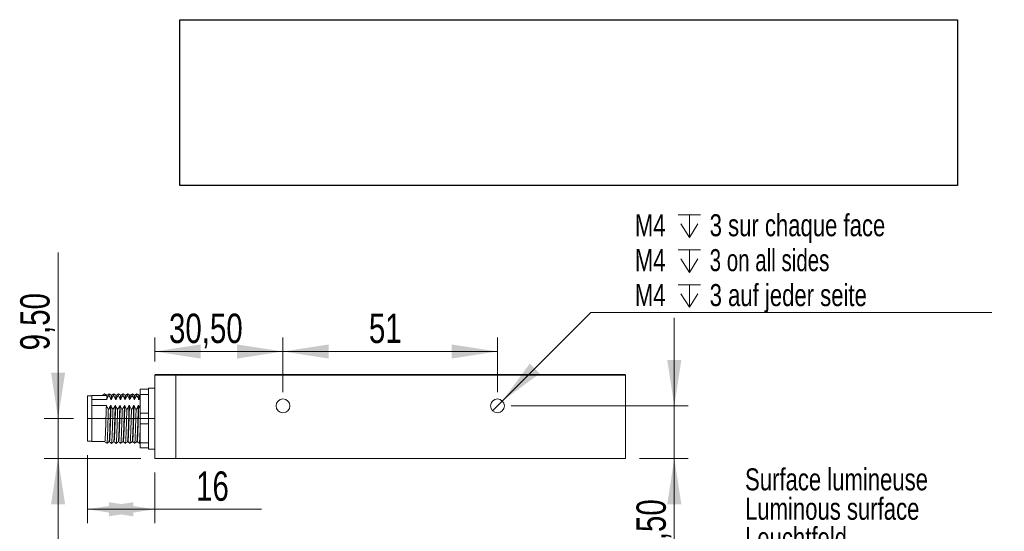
# Model space of a CAD drawing. Header units: millimetres. Extents: x 16 to 406, y 17 to 284.
# Tile 6 of 28: x 18 to 88, y 167 to 204. Entities that reach past the tile are written whole.
import ezdxf

# ---------------------------------------------------------------- set-up
doc = ezdxf.new("R2010")
doc.units = ezdxf.units.MM
doc.linetypes.add('CENTERX2', pattern=[20.32, 12.7, -2.54, 2.54, -2.54])
doc.styles.add('SLDTEXTSTYLE0', font='TXT', dxfattribs={"width": 0.75})
doc.styles.add('SLDTEXTSTYLE1', font='TXT', dxfattribs={"width": 0.696429})
doc.dimstyles.new('SLDDIMSTYLE0', dxfattribs={"dimtxt": 2.116667, "dimasz": 3.302, "dimexe": 0, "dimexo": 0.0625, "dimgap": 0.529167, "dimtad": 1, "dimtoh": 1, "dimlfac": 3.3, "dimrnd": 1e-09, "dimzin": 12, "dimdsep": 46, "dimtxsty": 'SLDTEXTSTYLE0', "dimsah": 1, "dimcen": 0.09, "dimadec": 0, "dimazin": 0, "dimtfac": 1, "dimtofl": 0, "dimtmove": 0, "dimatfit": 3, "dimfxl": 1, "dimtolj": 1, "dimtzin": 12, "dimarcsym": 0})
doc.dimstyles.new('SLDDIMSTYLE2', dxfattribs={"dimtxt": 2.116667, "dimasz": 3.302, "dimexe": 0, "dimexo": 0.0625, "dimgap": 0.529167, "dimtad": 1, "dimtoh": 1, "dimlfac": 3.3, "dimrnd": 1e-09, "dimzin": 12, "dimdsep": 46, "dimtxsty": 'SLDTEXTSTYLE0', "dimsah": 1, "dimcen": 0.09, "dimadec": 0, "dimazin": 0, "dimtfac": 1, "dimtofl": 0, "dimtmove": 0, "dimatfit": 3, "dimfxl": 1, "dimtolj": 1, "dimtzin": 12, "dimarcsym": 0})
doc.dimstyles.new('SLDDIMSTYLE3', dxfattribs={"dimtxt": 1.5875, "dimasz": 3.302, "dimexe": 0, "dimexo": 0.0625, "dimgap": 0.396875, "dimtad": 0, "dimtih": 1, "dimtoh": 1, "dimlfac": 3.3, "dimrnd": 1e-09, "dimzin": 12, "dimdsep": 46, "dimtxsty": 'SLDTEXTSTYLE0', "dimsah": 1, "dimcen": 0.09, "dimadec": 0, "dimazin": 0, "dimtfac": 1, "dimtmove": 0, "dimatfit": 3, "dimfxl": 1, "dimtolj": 1, "dimtzin": 12, "dimarcsym": 0})
picture_1 = doc.add_image_def('image5.bmp', size_in_pixel=(286, 61))

# ---------------------------------------------------------------- blocks, each defined once
blk = doc.blocks.new('SW_NOTE_4')
at = {"color": 0, "linetype": 'Continuous', "lineweight": 0}
for p, q in [((0, 0), (18.692, 0)), ((18.692, 0), (0, 0)), ((0, 0), (18.692, 0)), ((18.692, 0), (0, 0)), ((0, 0), (18.692, 0)), ((18.692, 0), (0, 0))]:
    blk.add_line(p, q, dxfattribs=at)
at = {"color": 0, "linetype": 'Continuous', "lineweight": 0, "char_height": 1.5875, "attachment_point": 1, "style": 'SLDTEXTSTYLE0'}
for s, insert in [('Surface lumineuse', (0.006, 6.285)), ('Luminous surface', (0.006, 4.168)), ('Leuchtfeld', (0.006, 2.052))]:
    blk.add_mtext(s, dxfattribs=dict(at, insert=insert))
blk = doc.blocks.new('*D64')
at = {"color": 7, "linetype": 'Continuous', "lineweight": 0}
for p, q in [((20.27, 174.976), (20.27, 186.945)), ((21.388, 174.976), (19.27, 174.976)), ((20.27, 174.976), (20.27, 172.098)), ((26.237, 172.098), (19.27, 172.098)), ((20.27, 172.098), (20.27, 165.748))]:
    blk.add_line(p, q, dxfattribs=at)
for points in [[(20.27, 174.976), (20.778, 178.278), (19.762, 178.278)], [(20.27, 172.098), (19.762, 168.796), (20.778, 168.796)]]:
    blk.add_solid(points, dxfattribs=at)
at = {"color": 7, "linetype": 'Continuous', "lineweight": 0, "insert": (17.541, 179.888), "char_height": 2.1167, "attachment_point": 1, "rotation": 90, "style": 'SLDTEXTSTYLE0'}
blk.add_mtext('9,50', dxfattribs=at)
blk = doc.blocks.new('*D65')
at = {"color": 7, "linetype": 'Continuous', "lineweight": 0}
for p, q in [((64.682, 175.886), (64.682, 182.236)), ((52.934, 175.886), (65.682, 175.886)), ((64.682, 175.886), (64.682, 172.098)), ((62.176, 172.098), (65.682, 172.098)), ((64.682, 172.098), (64.682, 162.261))]:
    blk.add_line(p, q, dxfattribs=at)
for points in [[(64.682, 175.886), (65.19, 179.188), (64.174, 179.188)], [(64.682, 172.098), (64.174, 168.796), (65.19, 168.796)]]:
    blk.add_solid(points, dxfattribs=at)
at = {"color": 7, "linetype": 'Continuous', "lineweight": 0, "insert": (61.953, 163.848), "char_height": 2.1167, "attachment_point": 1, "rotation": 90, "style": 'SLDTEXTSTYLE0'}
blk.add_mtext('12,50', dxfattribs=at)
blk = doc.blocks.new('*D66')
at = {"color": 7, "linetype": 'Continuous', "lineweight": 0}
for p, q in [((36.479, 176.886), (36.479, 180.807)), ((51.934, 176.886), (51.934, 180.807)), ((36.479, 179.807), (51.934, 179.807))]:
    blk.add_line(p, q, dxfattribs=at)
for points in [[(36.479, 179.807), (39.781, 179.299), (39.781, 180.315)], [(51.934, 179.807), (48.632, 180.315), (48.632, 179.299)]]:
    blk.add_solid(points, dxfattribs=at)
at = {"color": 7, "linetype": 'Continuous', "lineweight": 0, "insert": (42.673, 182.535), "char_height": 2.1167, "attachment_point": 1, "style": 'SLDTEXTSTYLE0'}
blk.add_mtext('51', dxfattribs=at)
blk = doc.blocks.new('*D67')
at = {"color": 7, "linetype": 'Continuous', "lineweight": 0}
for p, q in [((27.237, 179.098), (27.237, 180.807)), ((36.479, 176.886), (36.479, 180.807)), ((36.479, 179.807), (27.237, 179.807))]:
    blk.add_line(p, q, dxfattribs=at)
for points in [[(27.237, 179.807), (30.539, 179.299), (30.539, 180.315)], [(36.479, 179.807), (33.177, 180.315), (33.177, 179.299)]]:
    blk.add_solid(points, dxfattribs=at)
at = {"color": 7, "linetype": 'Continuous', "lineweight": 0, "insert": (28.264, 182.535), "char_height": 2.1167, "attachment_point": 1, "style": 'SLDTEXTSTYLE0'}
blk.add_mtext('30,50', dxfattribs=at)
blk = doc.blocks.new('*D68')
at = {"color": 7, "linetype": 'Continuous', "lineweight": 0}
for p, q in [((22.388, 172.34), (22.388, 167.438)), ((27.237, 171.098), (27.237, 167.438)), ((22.388, 168.438), (27.237, 168.438)), ((27.237, 168.438), (34.93, 168.438))]:
    blk.add_line(p, q, dxfattribs=at)
for points in [[(22.388, 168.438), (25.69, 167.93), (25.69, 168.946)], [(27.237, 168.438), (23.935, 168.946), (23.935, 167.93)]]:
    blk.add_solid(points, dxfattribs=at)
at = {"color": 7, "linetype": 'Continuous', "lineweight": 0, "insert": (30.216, 171.166), "char_height": 2.1167, "attachment_point": 1, "style": 'SLDTEXTSTYLE0'}
blk.add_mtext('16', dxfattribs=at)
blk = doc.blocks.new('SW_SYMBOL_HOLE_DEPTH')
at = {"color": 0, "linetype": 'Continuous', "lineweight": 0}
for p, q in [((0, 875), (800, 875)), ((400, 875), (400, 75)), ((100, 555), (400, 75)), ((700, 555), (400, 75))]:
    blk.add_line(p, q, dxfattribs=at)
blk = doc.blocks.new('*D69')
at = {"color": 7, "linetype": 'Continuous', "lineweight": 0}
for p, q in [((52.287, 176.239), (58.665, 182.619)), ((58.665, 182.619), (87.557, 182.619)), ((51.58, 175.532), (52.287, 176.239))]:
    blk.add_line(p, q, dxfattribs=at)
blk.add_solid([(52.287, 176.239), (54.981, 178.215), (54.262, 178.934)], dxfattribs=at)
at = {"color": 7, "linetype": 'Continuous', "lineweight": 0, "xscale": 0.0020277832, "yscale": 0.0020277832, "zscale": 0.0020277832}
for p in [(64.96, 187.874), (64.96, 185.357), (64.96, 182.839)]:
    blk.add_blockref('SW_SYMBOL_HOLE_DEPTH', p, dxfattribs=at)
at = {"color": 7, "linetype": 'Continuous', "lineweight": 0, "char_height": 1.5875, "attachment_point": 1}
for s, insert, style in [('M4', (61.84, 189.7), 'SLDTEXTSTYLE0'), ('3 sur chaque face', (67.23, 189.7), 'SLDTEXTSTYLE0'), ('M4', (61.84, 187.183), 'SLDTEXTSTYLE0'), ('3 on all sides', (67.23, 187.183), 'SLDTEXTSTYLE1'), ('M4', (61.84, 184.666), 'SLDTEXTSTYLE0'), ('3 auf jeder seite', (67.23, 184.666), 'SLDTEXTSTYLE0')]:
    blk.add_mtext(s, dxfattribs=dict(at, insert=insert, style=style))

msp = doc.modelspace()

# ---------------------------------------------------------------- linework, layer by layer
at = {"color": 7, "linetype": 'Continuous', "lineweight": 15}
for p, q in [((27.2367, 178.0977), (27.2973, 178.1583)), ((27.2973, 178.1583), (28.7519, 178.1583)), ((28.7519, 178.1583), (28.7519, 178.0977)), ((28.7519, 178.1583), (59.661, 178.1583)), ((28.7519, 178.0977), (28.7519, 178.1583)), ((59.661, 178.1583), (59.661, 178.0977)), ((59.661, 178.1583), (61.1155, 178.1583)), ((61.1761, 178.0977), (61.1155, 178.1583)), ((28.7519, 178.0977), (27.2367, 178.0977)), ((27.2367, 172.0977), (27.2367, 178.0977)), ((28.7519, 172.0977), (28.7519, 178.0977)), ((59.661, 178.0977), (28.7519, 178.0977)), ((28.7519, 172.0977), (28.7519, 178.0977)), ((61.1761, 178.0977), (59.661, 178.0977)), ((61.1761, 172.0977), (61.1761, 178.0977)), ((23.4716, 176.6431), (23.6231, 176.7644)), ((23.6231, 176.7644), (23.7746, 176.6431)), ((26.1761, 177.0977), (26.7822, 177.0977)), ((26.1761, 176.7189), (26.1761, 177.0977)), ((26.7822, 176.7189), (26.1761, 176.7189)), ((26.1761, 176.7189), (26.1761, 175.3553)), ((26.7822, 177.0977), (26.7822, 177.1734)), ((26.7822, 177.0977), (26.7822, 176.7189)), ((26.7822, 176.7189), (26.7822, 176.5324)), ((22.3882, 174.9765), (22.3882, 176.6128)), ((22.6913, 176.3573), (22.6913, 176.6431)), ((22.6913, 176.3573), (22.6913, 176.1336)), ((22.6913, 176.3573), (23.7732, 176.3573)), ((22.6913, 176.1336), (22.6913, 175.9098)), ((23.7746, 176.6431), (23.4716, 176.6431)), ((24.0762, 176.3573), (24.1065, 176.3573)), ((24.4095, 176.3573), (24.4398, 176.3573)), ((24.7429, 176.3573), (24.7732, 176.3573)), ((25.0762, 176.3573), (25.1065, 176.3573)), ((25.4095, 176.3573), (25.4398, 176.3573)), ((25.7429, 176.3573), (25.7732, 176.3573)), ((26.0762, 176.3573), (26.1065, 176.3573)), ((26.7822, 175.5417), (26.7822, 176.5324)), ((23.7533, 175.9098), (22.6913, 175.9098)), ((22.6913, 173.3098), (22.6913, 175.9098)), ((24.0867, 175.9098), (24.0563, 175.9098)), ((24.42, 175.9098), (24.3897, 175.9098)), ((24.7533, 175.9098), (24.723, 175.9098)), ((25.0867, 175.9098), (25.0563, 175.9098)), ((25.42, 175.9098), (25.3897, 175.9098)), ((25.7533, 175.9098), (25.723, 175.9098)), ((26.0867, 175.9098), (26.0563, 175.9098)), ((26.1761, 175.3553), (26.7822, 175.3553)), ((26.1761, 174.5977), (26.1761, 175.3553)), ((26.7822, 175.5417), (26.7822, 175.3553)), ((26.7822, 175.3553), (26.7822, 174.5977)), ((22.3882, 173.3401), (22.3882, 174.9765)), ((26.7822, 174.5977), (26.1761, 174.5977)), ((26.1761, 174.5977), (26.1761, 173.234)), ((26.7822, 174.5977), (26.7822, 174.4112)), ((26.7822, 173.4205), (26.7822, 174.4112)), ((26.1761, 173.234), (26.7822, 173.234)), ((26.1761, 172.8553), (26.1761, 173.234)), ((26.7822, 173.4205), (26.7822, 173.234)), ((26.7822, 173.234), (26.7822, 172.8553)), ((26.7822, 172.8553), (26.1761, 172.8553)), ((26.7822, 172.7795), (26.7822, 172.8553)), ((27.2367, 172.0977), (28.7519, 172.0977)), ((28.7519, 172.0977), (61.1761, 172.0977))]:
    msp.add_line(p, q, dxfattribs=at)
at = {"color": 7, "linetype": 'CENTERX2', "lineweight": 0}
msp.add_line((22.3882, 174.9765), (27.2392, 174.9765), dxfattribs=at)
at = {"color": 7, "linetype": 'Continuous', "lineweight": 15}
for centre in [(36.4792, 175.8856), (51.9337, 175.8856)]:
    msp.add_circle(centre, 0.5, dxfattribs=at)
for points in [[(23.6243, 176.7585), (23.6231, 176.7644)], [(27.2367, 177.1734), (26.7822, 177.1734)], [(22.6913, 176.6128), (22.3882, 176.6128)], [(23.4665, 176.6431), (22.6913, 176.6431)], [(23.777, 176.6323), (23.7746, 176.6431)], [(23.8049, 176.6431), (23.7797, 176.6431)], [(26.1065, 176.3573), (26.1761, 176.5019)], [(26.1761, 176.6739), (26.137, 176.6426)], [(22.3882, 173.3401), (22.6913, 173.3401)], [(22.6913, 173.3098), (23.6382, 173.3098)], [(26.1243, 173.1891), (26.1761, 173.2306)], [(26.7822, 172.7795), (27.2367, 172.7795)]]:
    msp.add_open_spline(points, degree=1, dxfattribs=at)
for points, knots in [([(23.7758, 176.6426), (23.7506, 176.6629), (23.7, 176.7033), (23.6495, 176.7437), (23.6242, 176.7639)], [0, 0, 0, 0, 0.4999959, 1, 1, 1, 1]), ([(23.9553, 176.7639), (23.93, 176.7437), (23.8795, 176.7033), (23.8289, 176.6629), (23.8037, 176.6426)], [0, 0, 0, 0, 0.50000371, 1, 1, 1, 1]), ([(23.9552, 176.7543), (23.953, 176.7537), (23.9471, 176.7524), (23.9408, 176.685), (23.9368, 176.6429)], [0, 0, 0, 0, 0.373803, 1, 1, 1, 1]), ([(24.1092, 176.6426), (24.0839, 176.6628), (24.0334, 176.7032), (23.9829, 176.7437), (23.9576, 176.7639)], [0, 0, 0, 0, 0.49999552, 1, 1, 1, 1]), ([(24.2886, 176.7639), (24.2633, 176.7437), (24.2128, 176.7033), (24.1623, 176.6629), (24.137, 176.6426)], [0, 0, 0, 0, 0.50000371, 1, 1, 1, 1]), ([(24.2886, 176.7511), (24.2869, 176.7531), (24.281, 176.7602), (24.2746, 176.6918), (24.2701, 176.6429)], [0, 0, 0, 0, 0.2858672, 1, 1, 1, 1]), ([(24.4425, 176.6426), (24.4173, 176.6628), (24.3667, 176.7032), (24.3162, 176.7437), (24.2909, 176.7639)], [0, 0, 0, 0, 0.49999552, 1, 1, 1, 1]), ([(24.6219, 176.7639), (24.5967, 176.7437), (24.5461, 176.7033), (24.4956, 176.6629), (24.4703, 176.6426)], [0, 0, 0, 0, 0.50000371, 1, 1, 1, 1]), ([(24.622, 176.7513), (24.6208, 176.7542), (24.6148, 176.7692), (24.6085, 176.6991), (24.6035, 176.6429)], [0, 0, 0, 0, 0.1983782, 1, 1, 1, 1]), ([(24.7759, 176.6426), (24.7506, 176.6628), (24.7001, 176.7032), (24.6495, 176.7437), (24.6243, 176.7639)], [0, 0, 0, 0, 0.49999552, 1, 1, 1, 1]), ([(24.9553, 176.7639), (24.93, 176.7437), (24.8795, 176.7033), (24.8289, 176.6629), (24.8037, 176.6426)], [0, 0, 0, 0, 0.50000371, 1, 1, 1, 1]), ([(24.9577, 176.751), (24.9566, 176.7559), (24.9504, 176.7822), (24.9435, 176.7189), (24.9375, 176.6512), (24.9368, 176.6429)], [0, 0, 0, 0, 0.16638278, 0.89779361, 1, 1, 1, 1]), ([(25.1092, 176.6426), (25.0839, 176.6628), (25.0334, 176.7032), (24.9829, 176.7437), (24.9576, 176.7639)], [0, 0, 0, 0, 0.49999552, 1, 1, 1, 1]), ([(25.2886, 176.7639), (25.2633, 176.7437), (25.2128, 176.7033), (25.1623, 176.6629), (25.137, 176.6426)], [0, 0, 0, 0, 0.50000371, 1, 1, 1, 1]), ([(25.2885, 176.755), (25.2843, 176.7465), (25.2783, 176.7344), (25.272, 176.6637), (25.2701, 176.6429)], [0, 0, 0, 0, 0.705593, 1, 1, 1, 1]), ([(25.4425, 176.6426), (25.4173, 176.6628), (25.3667, 176.7032), (25.3162, 176.7437), (25.2909, 176.7639)], [0, 0, 0, 0, 0.49999552, 1, 1, 1, 1]), ([(25.6219, 176.7639), (25.5967, 176.7437), (25.5461, 176.7033), (25.4956, 176.6629), (25.4703, 176.6426)], [0, 0, 0, 0, 0.50000371, 1, 1, 1, 1]), ([(25.6218, 176.7473), (25.6187, 176.7466), (25.6128, 176.7454), (25.6064, 176.6758), (25.6035, 176.6429)], [0, 0, 0, 0, 0.5279245, 1, 1, 1, 1]), ([(25.7759, 176.6426), (25.7506, 176.6628), (25.7001, 176.7032), (25.6495, 176.7437), (25.6243, 176.7639)], [0, 0, 0, 0, 0.49999552, 1, 1, 1, 1]), ([(25.9553, 176.7639), (25.93, 176.7437), (25.8795, 176.7033), (25.8289, 176.6629), (25.8037, 176.6426)], [0, 0, 0, 0, 0.50000371, 1, 1, 1, 1]), ([(25.9552, 176.7462), (25.9531, 176.7492), (25.9472, 176.7577), (25.9409, 176.688), (25.9368, 176.6429)], [0, 0, 0, 0, 0.3516168, 1, 1, 1, 1]), ([(26.1092, 176.6426), (26.0839, 176.6628), (26.0334, 176.7032), (25.9829, 176.7437), (25.9576, 176.7639)], [0, 0, 0, 0, 0.49999552, 1, 1, 1, 1]), ([(23.7732, 176.3573), (23.7947, 176.4061), (23.8271, 176.4797), (23.8865, 176.5737), (23.92, 176.6198), (23.9368, 176.6429)], [0, 0, 0, 0, 0.4964606, 0.7479036, 1, 1, 1, 1]), ([(23.8036, 176.6287), (23.8002, 176.625), (23.7917, 176.6161), (23.7811, 176.4903), (23.7746, 176.3804), (23.7732, 176.3573)], [0, 0, 0, 0, 0.3531469, 0.8637502, 1, 1, 1, 1]), ([(23.9368, 176.6429), (23.9507, 176.6214), (23.9873, 176.565), (24.0378, 176.4703), (24.0633, 176.395), (24.0762, 176.3573)], [0, 0, 0, 0, 0.23409, 0.6153342, 1, 1, 1, 1]), ([(24.1079, 176.6319), (24.104, 176.6282), (24.0952, 176.6197), (24.0842, 176.4904), (24.0776, 176.3804), (24.0762, 176.3573)], [0, 0, 0, 0, 0.3790165, 0.8691992, 1, 1, 1, 1]), ([(24.1065, 176.3573), (24.128, 176.4061), (24.1604, 176.4797), (24.2198, 176.5737), (24.2533, 176.6198), (24.2701, 176.6429)], [0, 0, 0, 0, 0.4964606, 0.7479036, 1, 1, 1, 1]), ([(24.137, 176.6258), (24.1346, 176.6272), (24.1272, 176.6316), (24.1167, 176.5215), (24.109, 176.3975), (24.1065, 176.3573)], [0, 0, 0, 0, 0.244629, 0.7547599, 1, 1, 1, 1]), ([(24.2701, 176.6429), (24.284, 176.6214), (24.3206, 176.565), (24.3711, 176.4703), (24.3967, 176.395), (24.4095, 176.3573)], [0, 0, 0, 0, 0.23409, 0.6153342, 1, 1, 1, 1]), ([(24.4425, 176.6276), (24.4393, 176.6303), (24.4312, 176.6372), (24.4197, 176.5219), (24.412, 176.3976), (24.4095, 176.3573)], [0, 0, 0, 0, 0.3046555, 0.7742481, 1, 1, 1, 1]), ([(24.4398, 176.3573), (24.4613, 176.4061), (24.4938, 176.4797), (24.5532, 176.5737), (24.5867, 176.6198), (24.6035, 176.6429)], [0, 0, 0, 0, 0.4964606, 0.7479036, 1, 1, 1, 1]), ([(24.4703, 176.6292), (24.469, 176.6321), (24.4627, 176.6455), (24.4523, 176.5497), (24.4435, 176.4133), (24.4398, 176.3573)], [0, 0, 0, 0, 0.1368642, 0.6456093, 1, 1, 1, 1]), ([(24.6035, 176.6429), (24.6174, 176.6214), (24.654, 176.565), (24.7044, 176.4703), (24.73, 176.395), (24.7429, 176.3573)], [0, 0, 0, 0, 0.23409, 0.6153342, 1, 1, 1, 1]), ([(24.7759, 176.626), (24.7737, 176.6314), (24.7666, 176.6491), (24.7553, 176.5508), (24.7465, 176.4136), (24.7429, 176.3573)], [0, 0, 0, 0, 0.2054609, 0.6737741, 1, 1, 1, 1]), ([(24.8037, 176.6388), (24.8034, 176.6398), (24.7981, 176.658), (24.7879, 176.5745), (24.7779, 176.4275), (24.7732, 176.3573)], [0, 0, 0, 0, 0.0300594, 0.5365528, 1, 1, 1, 1]), ([(24.7732, 176.3573), (24.7947, 176.4061), (24.8271, 176.4797), (24.8865, 176.5737), (24.92, 176.6198), (24.9368, 176.6429)], [0, 0, 0, 0, 0.4964606, 0.7479036, 1, 1, 1, 1]), ([(24.9368, 176.6429), (24.9507, 176.6214), (24.9873, 176.565), (25.0378, 176.4703), (25.0633, 176.395), (25.0762, 176.3573)], [0, 0, 0, 0, 0.23409, 0.6153342, 1, 1, 1, 1]), ([(25.1093, 176.6306), (25.1081, 176.6351), (25.102, 176.6594), (25.091, 176.5764), (25.081, 176.4281), (25.0762, 176.3573)], [0, 0, 0, 0, 0.10693802, 0.57328614, 1, 1, 1, 1]), ([(25.1065, 176.3573), (25.128, 176.4061), (25.1604, 176.4797), (25.2198, 176.5737), (25.2533, 176.6198), (25.2701, 176.6429)], [0, 0, 0, 0, 0.4964606, 0.7479036, 1, 1, 1, 1]), ([(25.137, 176.6343), (25.1327, 176.6259), (25.1229, 176.6063), (25.1124, 176.4477), (25.1065, 176.3573)], [0, 0, 0, 0, 0.4297098, 1, 1, 1, 1]), ([(25.2701, 176.6429), (25.284, 176.6214), (25.3206, 176.565), (25.3711, 176.4703), (25.3967, 176.395), (25.4095, 176.3573)], [0, 0, 0, 0, 0.23409, 0.6153342, 1, 1, 1, 1]), ([(25.4412, 176.6392), (25.4366, 176.6304), (25.4263, 176.6111), (25.4155, 176.4471), (25.4095, 176.3573)], [0, 0, 0, 0, 0.4521026, 1, 1, 1, 1]), ([(25.4398, 176.3573), (25.4613, 176.4061), (25.4938, 176.4797), (25.5532, 176.5737), (25.5867, 176.6198), (25.6035, 176.6429)], [0, 0, 0, 0, 0.4964606, 0.7479036, 1, 1, 1, 1]), ([(25.4703, 176.6272), (25.4672, 176.626), (25.4574, 176.6222), (25.4469, 176.4644), (25.4398, 176.3573)], [0, 0, 0, 0, 0.3212928, 1, 1, 1, 1]), ([(25.6035, 176.6429), (25.6174, 176.6214), (25.654, 176.565), (25.7044, 176.4703), (25.73, 176.395), (25.7429, 176.3573)], [0, 0, 0, 0, 0.23409, 0.6153342, 1, 1, 1, 1]), ([(25.7746, 176.6297), (25.771, 176.6289), (25.7609, 176.6264), (25.75, 176.4634), (25.7429, 176.3573)], [0, 0, 0, 0, 0.3486649, 1, 1, 1, 1]), ([(25.7732, 176.3573), (25.7947, 176.4061), (25.8271, 176.4797), (25.8865, 176.5737), (25.92, 176.6198), (25.9368, 176.6429)], [0, 0, 0, 0, 0.4964606, 0.7479036, 1, 1, 1, 1]), ([(25.8037, 176.6262), (25.8016, 176.6285), (25.7957, 176.6352), (25.7853, 176.5434), (25.7772, 176.4194), (25.7732, 176.3573)], [0, 0, 0, 0, 0.2121146, 0.6055493, 1, 1, 1, 1]), ([(25.9368, 176.6429), (25.9507, 176.6214), (25.9873, 176.565), (26.0378, 176.4703), (26.0633, 176.395), (26.0762, 176.3573)], [0, 0, 0, 0, 0.23409, 0.6153342, 1, 1, 1, 1]), ([(26.1079, 176.6263), (26.1055, 176.6295), (26.0992, 176.6375), (26.0883, 176.5439), (26.0802, 176.4195), (26.0762, 176.3573)], [0, 0, 0, 0, 0.244258, 0.6216418, 1, 1, 1, 1]), ([(26.137, 176.6315), (26.136, 176.6341), (26.1306, 176.648), (26.1203, 176.5637), (26.1111, 176.4262), (26.1065, 176.3573)], [0, 0, 0, 0, 0.10468002, 0.55080626, 1, 1, 1, 1]), ([(23.7533, 175.9098), (23.7513, 175.8558), (23.744, 175.6649), (23.7312, 175.2957), (23.7167, 174.811), (23.7011, 174.339), (23.6854, 173.9213), (23.6709, 173.5864), (23.6549, 173.3806), (23.6443, 173.2921), (23.6387, 173.3141), (23.6382, 173.3161)], [0, 0, 0, 0, 0.0531469, 0.1877034, 0.3192349, 0.4531414, 0.5871672, 0.7186423, 0.8531452, 0.9862196, 1, 1, 1, 1]), ([(23.8927, 175.6242), (23.8788, 175.6457), (23.8422, 175.7022), (23.7918, 175.7969), (23.7662, 175.8721), (23.7533, 175.9098)], [0, 0, 0, 0, 0.2340907, 0.61533518, 1, 1, 1, 1]), ([(23.8927, 175.6242), (23.8884, 175.4895), (23.8799, 175.223), (23.8673, 174.7671), (23.8526, 174.2928), (23.8369, 173.8444), (23.8224, 173.4856), (23.8065, 173.2633), (23.7954, 173.169), (23.7894, 173.1959), (23.7885, 173.2)], [0, 0, 0, 0, 0.1203534, 0.2380747, 0.3856397, 0.5333362, 0.6782225, 0.8264444, 0.9730928, 1, 1, 1, 1]), ([(24.0563, 175.9098), (24.0348, 175.861), (24.0024, 175.7875), (23.943, 175.6934), (23.9095, 175.6473), (23.8927, 175.6242)], [0, 0, 0, 0, 0.4964606, 0.7479041, 1, 1, 1, 1]), ([(24.0563, 175.9098), (24.0543, 175.8558), (24.047, 175.6649), (24.0342, 175.2957), (24.0198, 174.811), (24.0041, 174.339), (23.9884, 173.9214), (23.974, 173.586), (23.958, 173.3821), (23.9477, 173.2925), (23.9426, 173.3111), (23.9426, 173.3114)], [0, 0, 0, 0, 0.05377998, 0.18993931, 0.32303756, 0.45853912, 0.59416137, 0.72720261, 0.86330761, 0.99796714, 1, 1, 1, 1]), ([(24.0867, 175.9098), (24.0857, 175.8853), (24.0796, 175.7255), (24.0679, 175.3971), (24.0531, 174.9145), (24.0379, 174.4362), (24.0219, 174.0041), (24.0075, 173.6491), (23.9917, 173.4133), (23.9796, 173.3031), (23.9731, 173.3203), (23.9715, 173.3244)], [0, 0, 0, 0, 0.0244712, 0.1591537, 0.2912353, 0.4244079, 0.5588905, 0.6903544, 0.8244466, 0.9583003, 1, 1, 1, 1]), ([(24.2261, 175.6242), (24.2121, 175.6457), (24.1755, 175.7022), (24.1251, 175.7969), (24.0995, 175.8721), (24.0867, 175.9098)], [0, 0, 0, 0, 0.2340907, 0.61533518, 1, 1, 1, 1]), ([(24.2261, 175.6242), (24.2223, 175.5074), (24.2149, 175.2762), (24.2032, 174.8596), (24.1894, 174.397), (24.1734, 173.9333), (24.159, 173.5528), (24.1432, 173.2987), (24.1307, 173.1796), (24.1238, 173.2005), (24.1219, 173.2064)], [0, 0, 0, 0, 0.10479809, 0.20733297, 0.35406105, 0.50223208, 0.64707798, 0.79481906, 0.94229734, 1, 1, 1, 1]), ([(24.3897, 175.9098), (24.3682, 175.861), (24.3358, 175.7875), (24.2763, 175.6934), (24.2428, 175.6473), (24.2261, 175.6242)], [0, 0, 0, 0, 0.4964606, 0.7479041, 1, 1, 1, 1]), ([(24.3897, 175.9098), (24.3887, 175.8853), (24.3826, 175.7255), (24.3709, 175.3971), (24.3562, 174.9145), (24.3409, 174.4362), (24.3249, 174.0042), (24.3105, 173.6488), (24.2948, 173.4143), (24.2831, 173.3047), (24.277, 173.3195), (24.2759, 173.3222)], [0, 0, 0, 0, 0.0247593, 0.1610272, 0.2946637, 0.4294039, 0.5654697, 0.6984811, 0.8341518, 0.9695812, 1, 1, 1, 1]), ([(24.42, 175.9098), (24.4148, 175.7703), (24.4044, 175.493), (24.3893, 175.0145), (24.3746, 174.5355), (24.3585, 174.0905), (24.3439, 173.7165), (24.3285, 173.4528), (24.315, 173.3156), (24.3075, 173.3238), (24.3049, 173.3266)], [0, 0, 0, 0, 0.1325269, 0.2634701, 0.3957069, 0.5303774, 0.6622478, 0.7956651, 0.9300361, 1, 1, 1, 1]), ([(24.5594, 175.6242), (24.5455, 175.6457), (24.5089, 175.7022), (24.4584, 175.7969), (24.4328, 175.8721), (24.42, 175.9098)], [0, 0, 0, 0, 0.2340907, 0.61533518, 1, 1, 1, 1]), ([(24.5594, 175.6242), (24.5532, 175.4241), (24.5419, 175.0584), (24.5261, 174.5025), (24.51, 174.0264), (24.4954, 173.6246), (24.48, 173.3427), (24.467, 173.1976), (24.4598, 173.2048), (24.4577, 173.207)], [0, 0, 0, 0, 0.1805762, 0.3299119, 0.4819953, 0.6309174, 0.7815859, 0.9333313, 1, 1, 1, 1]), ([(24.723, 175.9098), (24.7015, 175.861), (24.6691, 175.7875), (24.6097, 175.6934), (24.5762, 175.6473), (24.5594, 175.6242)], [0, 0, 0, 0, 0.4964606, 0.7479041, 1, 1, 1, 1]), ([(24.723, 175.9098), (24.7178, 175.7703), (24.7075, 175.493), (24.6924, 175.0145), (24.6776, 174.5355), (24.6616, 174.0906), (24.6469, 173.7163), (24.6315, 173.4535), (24.6185, 173.3183), (24.6114, 173.3249), (24.6092, 173.327)], [0, 0, 0, 0, 0.1340714, 0.2665407, 0.4003185, 0.5365586, 0.6699658, 0.804938, 0.940875, 1, 1, 1, 1]), ([(24.7533, 175.9098), (24.7487, 175.7861), (24.7395, 175.5396), (24.7252, 175.101), (24.7113, 174.6364), (24.6952, 174.1801), (24.6802, 173.7883), (24.6653, 173.4986), (24.6505, 173.33), (24.6419, 173.3248), (24.6383, 173.3226)], [0, 0, 0, 0, 0.1182457, 0.2356842, 0.3672649, 0.5018401, 0.6345153, 0.766992, 0.9016006, 1, 1, 1, 1]), ([(24.8927, 175.6242), (24.8788, 175.6457), (24.8422, 175.7022), (24.7918, 175.7969), (24.7662, 175.8721), (24.7533, 175.9098)], [0, 0, 0, 0, 0.2340907, 0.61533518, 1, 1, 1, 1]), ([(24.8927, 175.6242), (24.8876, 175.46), (24.8772, 175.1324), (24.8628, 174.6108), (24.8468, 174.1225), (24.8317, 173.7016), (24.8168, 173.3916), (24.8025, 173.2141), (24.7943, 173.2077), (24.791, 173.2053)], [0, 0, 0, 0, 0.1493243, 0.2979113, 0.449879, 0.5997015, 0.7493001, 0.9013054, 1, 1, 1, 1]), ([(25.0563, 175.9098), (25.0348, 175.861), (25.0024, 175.7875), (24.943, 175.6934), (24.9095, 175.6473), (24.8927, 175.6242)], [0, 0, 0, 0, 0.4964606, 0.7479041, 1, 1, 1, 1]), ([(25.0563, 175.9098), (25.0517, 175.7861), (25.0425, 175.5396), (25.0282, 175.101), (25.0143, 174.6364), (24.9983, 174.1802), (24.9832, 173.7881), (24.9683, 173.4991), (24.954, 173.3337), (24.9458, 173.3278), (24.9426, 173.3254)], [0, 0, 0, 0, 0.1196034, 0.2383903, 0.3714819, 0.5076024, 0.6418009, 0.7757987, 0.9119529, 1, 1, 1, 1]), ([(25.0867, 175.9098), (25.0826, 175.8018), (25.0745, 175.586), (25.0612, 175.1869), (25.0479, 174.7388), (25.032, 174.2724), (25.0165, 173.8656), (25.002, 173.5459), (24.9858, 173.3605), (24.9758, 173.2854), (24.9706, 173.3118), (24.9704, 173.3128)], [0, 0, 0, 0, 0.1028603, 0.2054559, 0.3354588, 0.4683012, 0.6004357, 0.7307725, 0.8639768, 0.9949656, 1, 1, 1, 1]), ([(25.2261, 175.6242), (25.2121, 175.6457), (25.1755, 175.7022), (25.1251, 175.7969), (25.0995, 175.8721), (25.0867, 175.9098)], [0, 0, 0, 0, 0.2340907, 0.61533518, 1, 1, 1, 1]), ([(25.2261, 175.6242), (25.222, 175.4958), (25.2127, 175.2056), (25.1994, 174.7206), (25.1835, 174.2218), (25.168, 173.7834), (25.1535, 173.447), (25.1381, 173.2325), (25.1287, 173.2083), (25.1243, 173.197)], [0, 0, 0, 0, 0.1176656, 0.2660021, 0.4175776, 0.5683456, 0.7170629, 0.8690512, 1, 1, 1, 1]), ([(25.3897, 175.9098), (25.3682, 175.861), (25.3358, 175.7875), (25.2763, 175.6934), (25.2428, 175.6473), (25.2261, 175.6242)], [0, 0, 0, 0, 0.4964606, 0.7479041, 1, 1, 1, 1]), ([(25.3897, 175.9098), (25.3856, 175.8018), (25.3775, 175.586), (25.3642, 175.1869), (25.3509, 174.7387), (25.335, 174.2728), (25.3196, 173.8643), (25.305, 173.5507), (25.2896, 173.3508), (25.2802, 173.3282), (25.2759, 173.3177)], [0, 0, 0, 0, 0.105111, 0.2099514, 0.3427989, 0.4785481, 0.6135738, 0.7467625, 0.8828814, 1, 1, 1, 1]), ([(25.42, 175.9098), (25.4129, 175.7179), (25.4005, 175.3843), (25.3843, 174.8409), (25.3688, 174.3683), (25.353, 173.9457), (25.3386, 173.6047), (25.3226, 173.3896), (25.3115, 173.2952), (25.3057, 173.3163), (25.3049, 173.3193)], [0, 0, 0, 0, 0.1786463, 0.3103818, 0.4441792, 0.5784543, 0.7099647, 0.8444568, 0.9778756, 1, 1, 1, 1]), ([(25.5594, 175.6242), (25.5455, 175.6457), (25.5089, 175.7022), (25.4584, 175.7969), (25.4328, 175.8721), (25.42, 175.9098)], [0, 0, 0, 0, 0.2340907, 0.61533518, 1, 1, 1, 1]), ([(25.5594, 175.6242), (25.5564, 175.5314), (25.5483, 175.2777), (25.5359, 174.8315), (25.5203, 174.324), (25.5045, 173.8705), (25.4901, 173.5059), (25.4742, 173.2707), (25.4626, 173.1782), (25.4564, 173.1945), (25.4552, 173.1977)], [0, 0, 0, 0, 0.08365518, 0.22873891, 0.37609295, 0.52397286, 0.66880864, 0.8169274, 0.96386454, 1, 1, 1, 1]), ([(25.723, 175.9098), (25.7015, 175.861), (25.6691, 175.7875), (25.6097, 175.6934), (25.5762, 175.6473), (25.5594, 175.6242)], [0, 0, 0, 0, 0.4964606, 0.7479041, 1, 1, 1, 1]), ([(25.723, 175.9098), (25.7159, 175.7179), (25.7036, 175.3843), (25.6874, 174.8409), (25.6718, 174.3683), (25.656, 173.9457), (25.6416, 173.6047), (25.6257, 173.3896), (25.6145, 173.2952), (25.6087, 173.3163), (25.6079, 173.3193)], [0, 0, 0, 0, 0.1786463, 0.3103818, 0.4441792, 0.5784543, 0.7099647, 0.8444568, 0.9778756, 1, 1, 1, 1]), ([(25.7533, 175.9098), (25.7474, 175.7503), (25.7362, 175.4503), (25.7207, 174.9445), (25.7056, 174.466), (25.6895, 174.0296), (25.6751, 173.6688), (25.6594, 173.4244), (25.6469, 173.3067), (25.6401, 173.3216), (25.6382, 173.3257)], [0, 0, 0, 0, 0.150393, 0.2827457, 0.4156737, 0.5502671, 0.6818345, 0.8157776, 0.94984, 1, 1, 1, 1]), ([(25.8927, 175.6242), (25.8788, 175.6457), (25.8422, 175.7022), (25.7918, 175.7969), (25.7662, 175.8721), (25.7533, 175.9098)], [0, 0, 0, 0, 0.2340907, 0.61533518, 1, 1, 1, 1]), ([(25.8927, 175.6242), (25.8909, 175.5668), (25.8838, 175.3488), (25.8722, 174.9427), (25.8571, 174.4288), (25.8411, 173.9608), (25.8266, 173.5738), (25.811, 173.311), (25.7988, 173.1909), (25.7924, 173.1988), (25.791, 173.2006)], [0, 0, 0, 0, 0.0534373, 0.2027902, 0.3527922, 0.5046729, 0.6531399, 0.8042869, 0.9555687, 1, 1, 1, 1]), ([(26.0563, 175.9098), (26.0348, 175.861), (26.0024, 175.7875), (25.943, 175.6934), (25.9095, 175.6473), (25.8927, 175.6242)], [0, 0, 0, 0, 0.4964606, 0.7479041, 1, 1, 1, 1]), ([(26.0563, 175.9098), (26.0504, 175.7503), (26.0392, 175.4503), (26.0237, 174.9445), (26.0086, 174.466), (25.9926, 174.0296), (25.9781, 173.6688), (25.9625, 173.4244), (25.9499, 173.3067), (25.9431, 173.3216), (25.9412, 173.3257)], [0, 0, 0, 0, 0.150393, 0.2827457, 0.4156737, 0.5502671, 0.6818345, 0.8157775, 0.94984, 1, 1, 1, 1]), ([(26.0867, 175.9098), (26.0819, 175.7821), (26.0719, 175.5147), (26.057, 175.0481), (26.0423, 174.5656), (26.0262, 174.1171), (26.0115, 173.7376), (25.9962, 173.4659), (25.9824, 173.3198), (25.9745, 173.3243), (25.9716, 173.326)], [0, 0, 0, 0, 0.1219192, 0.2551627, 0.3871567, 0.5218245, 0.6538918, 0.7870499, 0.9215179, 1, 1, 1, 1]), ([(26.1761, 175.7061), (26.1593, 175.7362), (26.1223, 175.8026), (26.0992, 175.872), (26.0867, 175.9098)], [0, 0, 0, 0, 0.4547377, 1, 1, 1, 1]), ([(26.1761, 174.0184), (26.1717, 173.8952), (26.1623, 173.6317), (26.1477, 173.3576), (26.1343, 173.2034), (26.1268, 173.2046), (26.1243, 173.205)], [0, 0, 0, 0, 0.2583868, 0.5530058, 0.8505222, 1, 1, 1, 1]), ([(23.637, 173.3103), (23.6623, 173.2901), (23.7128, 173.2497), (23.7633, 173.2093), (23.7886, 173.1891)], [0, 0, 0, 0, 0.4999981, 1, 1, 1, 1]), ([(23.7909, 173.1891), (23.8162, 173.2093), (23.8667, 173.2497), (23.9173, 173.2901), (23.9425, 173.3103)], [0, 0, 0, 0, 0.4999997, 1, 1, 1, 1]), ([(23.9703, 173.3103), (23.9956, 173.2901), (24.0461, 173.2497), (24.0967, 173.2093), (24.1219, 173.1891)], [0, 0, 0, 0, 0.4999981, 1, 1, 1, 1]), ([(24.1243, 173.1891), (24.1495, 173.2093), (24.2001, 173.2497), (24.2506, 173.2901), (24.2759, 173.3103)], [0, 0, 0, 0, 0.4999997, 1, 1, 1, 1]), ([(24.3037, 173.3103), (24.3289, 173.2901), (24.3795, 173.2497), (24.43, 173.2093), (24.4553, 173.1891)], [0, 0, 0, 0, 0.4999981, 1, 1, 1, 1]), ([(24.4576, 173.1891), (24.4829, 173.2093), (24.5334, 173.2497), (24.5839, 173.2901), (24.6092, 173.3103)], [0, 0, 0, 0, 0.4999997, 1, 1, 1, 1]), ([(24.637, 173.3103), (24.6623, 173.2901), (24.7128, 173.2497), (24.7633, 173.2093), (24.7886, 173.1891)], [0, 0, 0, 0, 0.4999981, 1, 1, 1, 1]), ([(24.7909, 173.1891), (24.8162, 173.2093), (24.8667, 173.2497), (24.9173, 173.2901), (24.9425, 173.3103)], [0, 0, 0, 0, 0.4999997, 1, 1, 1, 1]), ([(24.9703, 173.3103), (24.9956, 173.2901), (25.0461, 173.2497), (25.0967, 173.2093), (25.1219, 173.1891)], [0, 0, 0, 0, 0.4999981, 1, 1, 1, 1]), ([(25.1243, 173.1891), (25.1495, 173.2093), (25.2001, 173.2497), (25.2506, 173.2901), (25.2759, 173.3103)], [0, 0, 0, 0, 0.4999997, 1, 1, 1, 1]), ([(25.3037, 173.3103), (25.3289, 173.2901), (25.3795, 173.2497), (25.43, 173.2093), (25.4553, 173.1891)], [0, 0, 0, 0, 0.4999981, 1, 1, 1, 1]), ([(25.4576, 173.1891), (25.4829, 173.2093), (25.5334, 173.2497), (25.5839, 173.2901), (25.6092, 173.3103)], [0, 0, 0, 0, 0.4999997, 1, 1, 1, 1]), ([(25.637, 173.3103), (25.6623, 173.2901), (25.7128, 173.2497), (25.7633, 173.2093), (25.7886, 173.1891)], [0, 0, 0, 0, 0.4999981, 1, 1, 1, 1]), ([(25.7909, 173.1891), (25.8162, 173.2093), (25.8667, 173.2497), (25.9173, 173.2901), (25.9425, 173.3103)], [0, 0, 0, 0, 0.4999997, 1, 1, 1, 1]), ([(25.9703, 173.3103), (25.9956, 173.2901), (26.0461, 173.2497), (26.0967, 173.2093), (26.1219, 173.1891)], [0, 0, 0, 0, 0.4999981, 1, 1, 1, 1])]:
    msp.add_open_spline(points, degree=3, knots=knots, dxfattribs=at)

# ---------------------------------------------------------------- block references
at = {"color": 7, "linetype": 'Continuous', "lineweight": 0}
msp.add_blockref('SW_NOTE_4', (69.7741, 165.103), dxfattribs=at)

# ---------------------------------------------------------------- dimensions: what is measured, and where the dimension line sits
dim = msp.add_diameter_dim_2p(p1=(51.5802, 175.532), p2=(52.2872, 176.2392), text='M4{\\fGDT;x}3 sur chaque face\\PM4{\\fGDT;x}3 on all sides\\PM4{\\fGDT;x}3 auf jeder seite', dimstyle='SLDDIMSTYLE3', override={"dimpost": '<>'}, dxfattribs=at)
dim.commit()
dim.dimension.update_dxf_attribs({"geometry": '*D69', "text_midpoint": (73.9048, 186.3953), "dimtype": 163})
for base, p1, p2, picture, middle in [((20.2697, 172.0977), (22.3882, 174.9765), (27.2367, 172.0977), '*D64', (20.2697, 182.6225)), ((64.682, 172.0977), (51.9337, 175.8856), (61.1761, 172.0977), '*D65', (64.682, 167.363))]:
    dim = msp.add_linear_dim(base=base, p1=p1, p2=p2, angle=90, dimstyle='SLDDIMSTYLE2', dxfattribs=at)
    dim.commit()
    dim.dimension.update_dxf_attribs({"geometry": picture, "text_midpoint": middle, "dimtype": 160})
for base, p1, p2, picture, middle in [((27.2367, 179.8068), (36.4792, 175.8856), (27.2367, 178.0977), '*D67', (31.7788, 179.8068)), ((51.9337, 179.8068), (36.4792, 175.8856), (51.9337, 175.8856), '*D66', (44.2366, 179.8068)), ((27.2367, 168.4378), (22.3882, 173.3401), (27.2367, 172.0977), '*D68', (31.7788, 168.4378))]:
    dim = msp.add_linear_dim(base=base, p1=p1, p2=p2, dimstyle='SLDDIMSTYLE0', dxfattribs=at)
    dim.commit()
    dim.dimension.update_dxf_attribs({"geometry": picture, "text_midpoint": middle, "dimtype": 160})

# ---------------------------------------------------------------- pictures from other files: only their frames are drawn
image = msp.add_image(picture_1, insert=(29.039, 191.7622), size_in_units=(56.0455, 11.9538))
image.dxf.flags = 7

doc.saveas('drawing.dxf')
